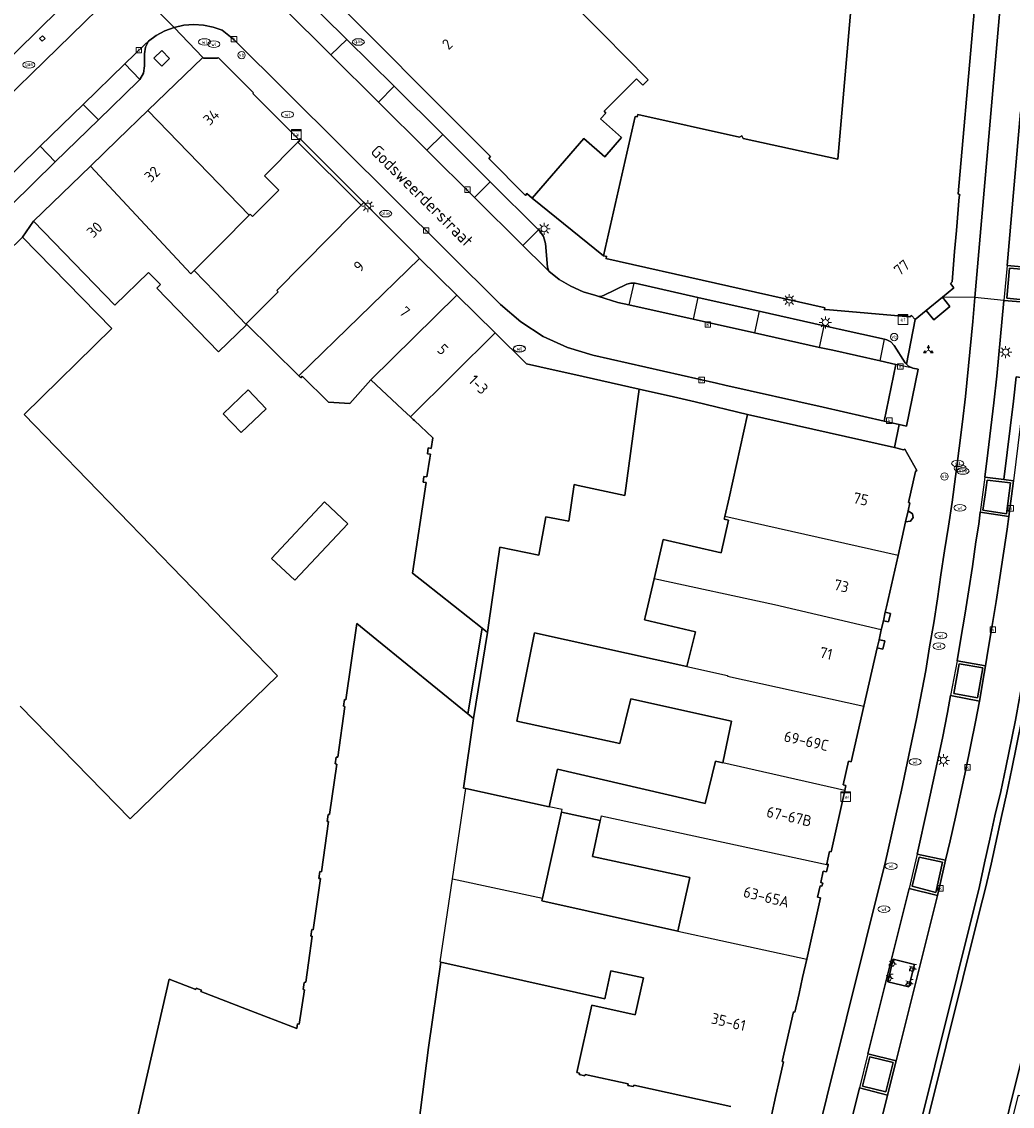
# Model space of a CAD drawing. Header units: metres. Extents: x 197147 to 199131, y 355511 to 356703.
# Tile 97 of 225: x 197311 to 197392, y 356299 to 356388. Entities that reach past the tile are written whole.
import ezdxf
from ezdxf.enums import TextEntityAlignment as Align

# ---------------------------------------------------------------- set-up
doc = ezdxf.new("R2010")
doc.units = ezdxf.units.M
for name, color, linetype in [('B-WE-IE-MEUBILAIR_WEGMEUBILAIR-GV', 252, 'Continuous'), ('B-WE-IE-MEUBILAIR_WEGMEUBILAIR-S', 252, 'Continuous'), ('B-WE-IE-TERREINAFSCHEIDING_KUNSTMATIG_MUUR-G', 252, 'IE-TERREINAFSCHEIDING-KUNSTMATIG-DICHT'), ('B-WE-IE-TERREINAFSCHEIDING_KUNSTMATIG_MUUR-GV', 252, 'IE-TERREINAFSCHEIDING-KUNSTMATIG-DICHT'), ('B-WE-KL-DATA_CAI-S', 252, 'Continuous'), ('B-WE-KL-ET_LS_SR_KAST-S', 252, 'Continuous'), ('B-WE-OG-BEBOUWING-GV', 252, 'Continuous'), ('B-WE-OG-BEBOUWING_HUISNUMMER-T18', 252, 'Continuous'), ('B-WE-OG-BEBOUWING_STRAATNAAM-T35', 252, 'Continuous'), ('B-WE-OG-TERREIN_ERF-GV', 252, 'Continuous'), ('B-WE-RI-HWA_KOLK-S', 253, 'Continuous'), ('B-WE-RI-VWA_AFSCHEIDER-S', 253, 'Continuous'), ('B-WE-VH-ONVERHARD-GV', 253, 'Continuous'), ('B-WE-VH-VERHARDING_ASFALT-GV', 253, 'Continuous'), ('B-WE-VH-VERHARDING_BETON-GV', 253, 'Continuous'), ('B-WE-VH-VERHARDING_BETONSTRAATSTEEN-GV', 253, 'Continuous'), ('B-WE-VH-VERHARDING_OPEN-GV', 253, 'Continuous'), ('B-WE-VH-VERHARDING_STRAATBAKSTEEN-GV', 253, 'Continuous'), ('B-WE-VH-VERHARDING_TEGEL-GV', 253, 'Continuous')]:
    doc.layers.add(name, color=color, linetype=linetype)
doc.styles.add('NLCS-ISO-M-T18', font='NLCS-ISO.ttf', dxfattribs={"height": 1.8})
doc.styles.add('NLCS-ISO-M200-T25', font='NLCS-ISO.ttf')
doc.linetypes.add('IE-TERREINAFSCHEIDING-KUNSTMATIG-DICHT', pattern='A,8,-1,[82,NLCS.SHX,S=0.75,R=90,X=0,Y=0],-1', length=10)

# ---------------------------------------------------------------- blocks, each defined once
blk = doc.blocks.new('BGT-WEGWIJZER-SO')
at = {"linetype": 'ByBlock', "lineweight": 18}
h = blk.add_hatch(color=0, dxfattribs=at)
h.dxf.hatch_style = 1
h.paths.add_polyline_path([(0.5, 1), (0, 2), (-0.5, 1)])
h = blk.add_hatch(color=0, dxfattribs=at)
h.dxf.hatch_style = 1
h.paths.add_polyline_path([(-1.38, -0.22), (-2, -1.15), (-0.88, -1.09)])
h = blk.add_hatch(color=0, dxfattribs=at)
h.dxf.hatch_style = 1
h.paths.add_polyline_path([(1.38, -0.22), (2, -1.15), (0.88, -1.09)])
at = {"color": 0, "linetype": 'ByBlock', "lineweight": 18}
for points in [[(-1.13, -0.65), (0, 0)], [(0, 1), (0, 0)], [(1.13, -0.65), (0, 0)]]:
    blk.add_lwpolyline(points, dxfattribs=at)
for points in [[(0.5, 1), (0, 2), (-0.5, 1)], [(-1.38, -0.22), (-2, -1.15), (-0.88, -1.09)], [(1.38, -0.22), (2, -1.15), (0.88, -1.09)]]:
    blk.add_lwpolyline(points, close=True, dxfattribs=at)
blk = doc.blocks.new('BGT-CAIKAST-SO')
at = {"color": 0, "linetype": 'ByBlock', "lineweight": 18}
for points in [[(-2, 2), (2, 2), (2, 1.68), (-2, 1.68)], [(-2, 1.52), (2, 1.52), (2, -2), (-2, -2)]]:
    blk.add_lwpolyline(points, close=True, dxfattribs=at)
at = {"color": 0, "linetype": 'ByBlock', "lineweight": 18, "style": 'NLCS-ISO-M-T18'}
blk.add_text('cai', height=1.5, dxfattribs=at).set_placement((0, 0), align=Align.MIDDLE_CENTER)
blk = doc.blocks.new('BGT-ELEKTRAKAST-SO')
at = {"color": 0, "linetype": 'ByBlock', "lineweight": 18}
for points in [[(-2, 2), (2, 2), (2, 1.68), (-2, 1.68)], [(-2, 1.52), (2, 1.52), (2, -2), (-2, -2)]]:
    blk.add_lwpolyline(points, close=True, dxfattribs=at)
at = {"color": 0, "linetype": 'ByBlock', "lineweight": 18, "style": 'NLCS-ISO-M-T18'}
blk.add_text('et', height=1.5, dxfattribs=at).set_placement((0, 0), align=Align.MIDDLE_CENTER)
blk = doc.blocks.new('BGT-LICHTMAST-SO')
at = {"color": 0, "linetype": 'ByBlock', "lineweight": 18}
for points in [[(-1.25, 0), (-2, 0)], [(-1.41, 1.41), (-0.88, 0.88)], [(0, 2), (0, 1.25)], [(0.88, 0.88), (1.41, 1.41)], [(2, 0), (1.25, 0)], [(-1.41, -1.41), (-0.88, -0.88)], [(0, -1.25), (0, -2)], [(0.88, -0.88), (1.41, -1.41)]]:
    blk.add_lwpolyline(points, dxfattribs=at)
blk.add_circle((0, 0), 1, dxfattribs=at)
blk = doc.blocks.new('BGT-VERKEERSBORDPAAL-SO')
at = {"color": 0, "linetype": 'ByBlock', "lineweight": 18}
blk.add_circle((0, 0), 1.5, dxfattribs=at)
at = {"color": 0, "linetype": 'ByBlock', "lineweight": 18, "style": 'NLCS-ISO-M-T18'}
blk.add_text('vb', height=1.5, dxfattribs=at).set_placement((0, 0.13), align=Align.MIDDLE_CENTER)
blk = doc.blocks.new('BGT-WATERLEIDINGPUT-SO')
at = {"color": 0, "linetype": 'ByBlock', "lineweight": 18}
blk.add_ellipse((0, 0), major_axis=(2.5, 0), ratio=0.54, dxfattribs=at)
at = {"color": 0, "linetype": 'ByBlock', "lineweight": 18, "style": 'NLCS-ISO-M-T18'}
blk.add_text('wl', height=1.5, dxfattribs=at).set_placement((0, 0), align=Align.MIDDLE_CENTER)
blk = doc.blocks.new('BGT-KOLK-SO')
at = {"color": 0, "linetype": 'ByBlock', "lineweight": 18}
blk.add_lwpolyline([(-0.045, -0.045), (0.045, -0.045), (0.045, 0.045), (-0.045, 0.045)], close=True, dxfattribs=at)
at = {"color": 0, "linetype": 'ByBlock', "lineweight": 18, "style": 'NLCS-ISO-M-T18'}
blk.add_text('k', height=0.06, dxfattribs=at).set_placement((0, 0), align=Align.MIDDLE_CENTER)
blk = doc.blocks.new('BGT-BENZINEPUT_OLIEPUT-SO')
at = {"color": 0, "linetype": 'ByBlock', "lineweight": 18}
blk.add_ellipse((0, 0), major_axis=(2.5, 0), ratio=0.54, dxfattribs=at)
at = {"color": 0, "linetype": 'ByBlock', "lineweight": 18, "style": 'NLCS-ISO-M-T18'}
blk.add_text('olie', height=1.5, dxfattribs=at).set_placement((0, 0.16), align=Align.MIDDLE_CENTER)
blk = doc.blocks.new('BGT-GASPUT-SO')
at = {"color": 0, "linetype": 'ByBlock', "lineweight": 18}
blk.add_ellipse((0, 0), major_axis=(2.5, 0), ratio=0.54, dxfattribs=at)
at = {"color": 0, "linetype": 'ByBlock', "lineweight": 18, "style": 'NLCS-ISO-M-T18'}
blk.add_text('gas', height=1.5, dxfattribs=at).set_placement((0.12, 0.3), align=Align.MIDDLE_CENTER)
blk = doc.blocks.new('BGT-FIETSENREK-SO')
at = {"color": 0, "linetype": 'ByBlock', "lineweight": 18}
for points in [[(-1.5, -1.35), (-1.5, -0.54), (-0.73, -0.28), (-0.73, 0.53), (-1.5, 0.79)], [(-0.3, -0.45), (0.6, 1.35), (1.5, 1.35)], [(1.05, -0.45), (0.21, 0.58)], [(1.05, -0.45), (1.5, -0.45)]]:
    blk.add_lwpolyline(points, dxfattribs=at)
blk.add_circle((-0.3, -0.45), 0.9, dxfattribs=at)

msp = doc.modelspace()

# ---------------------------------------------------------------- linework, layer by layer
at = {"layer": 'B-WE-IE-MEUBILAIR_WEGMEUBILAIR-GV', "flags": 128}
for points in [[(197322.89, 356385.069), (197322.26, 356385.718), (197321.607, 356385.102), (197322.255, 356384.45), (197322.89, 356385.069)], [(197393.782, 356365.165), (197394.014, 356367.649), (197392.037, 356367.816), (197391.811, 356365.349), (197393.782, 356365.165)], [(197389.846, 356347.903), (197391.806, 356347.599), (197392.117, 356350.132), (197390.209, 356350.371), (197390.038, 356349.153), (197389.846, 356347.903)], [(197387.452, 356332.807), (197389.401, 356332.435), (197389.848, 356334.923), (197387.886, 356335.249), (197387.452, 356332.807)], [(197384.038, 356316.933), (197385.964, 356316.426), (197386.532, 356318.927), (197384.602, 356319.332), (197384.038, 356316.933)], [(197381.86, 356299.998), (197382.468, 356302.42), (197380.535, 356302.894), (197379.926, 356300.469), (197381.86, 356299.998)]]:
    msp.add_lwpolyline(points, dxfattribs=at)
at = {"layer": 'B-WE-IE-TERREINAFSCHEIDING_KUNSTMATIG_MUUR-G', "ltscale": 0.2, "flags": 128}
for points in [[(197333.461, 356378.18), (197338.655, 356372.991)], [(197338.887, 356373.225), (197333.624, 356378.484), (197333.545, 356378.401)], [(197364.379, 356357.217), (197361.545, 356357.858)], [(197366.176, 356356.803), (197364.379, 356357.217)], [(197370.481, 356355.779), (197366.176, 356356.803)]]:
    msp.add_lwpolyline(points, dxfattribs=at)
at = {"layer": 'B-WE-IE-TERREINAFSCHEIDING_KUNSTMATIG_MUUR-GV', "ltscale": 0.2, "flags": 128}
for points in [[(197312.191, 356386.724), (197312.415, 356386.495), (197312.644, 356386.719), (197312.42, 356386.948), (197312.191, 356386.724)], [(197338.655, 356372.991), (197338.887, 356373.225), (197333.624, 356378.484), (197333.545, 356378.401), (197333.613, 356378.333), (197333.461, 356378.18), (197338.655, 356372.991)], [(197347.902, 356330.743), (197349.064, 356337.824), (197348.616, 356338.177), (197347.441, 356331.119), (197347.902, 356330.743)]]:
    msp.add_lwpolyline(points, dxfattribs=at)
at = {"layer": 'B-WE-OG-BEBOUWING-GV', "flags": 128}
for points in [[(197311.789, 356387.136), (197314.056, 356389.343), (197317.887, 356393.085), (197311.431, 356399.708), (197311.227, 356399.522), (197309.599, 356401.175), (197309.736, 356401.306), (197304.773, 356406.312), (197291.03, 356392.929), (197291.087, 356392.869), (197304.046, 356379.62), (197305.925, 356381.44), (197308.2, 356383.644), (197311.789, 356387.136)], [(197385.172, 356364.33), (197386.527, 356365.435), (197387.469, 356366.204), (197387.174, 356366.552), (197387.313, 356366.688), (197387.525, 356369.185), (197387.673, 356370.926), (197387.907, 356373.689), (197387.938, 356373.837), (197387.827, 356373.94), (197390.18, 356400.735)], [(197379.64, 356396.695), (197377.896, 356376.773), (197370.127, 356378.499), (197370.016, 356378.694), (197369.815, 356378.596), (197361.432, 356380.451), (197361.382, 356380.261), (197361.237, 356380.299), (197358.625, 356368.837), (197358.878, 356368.773), (197358.797, 356368.61), (197376.87, 356364.535), (197376.773, 356364.476), (197376.824, 356364.374), (197376.929, 356364.417), (197383.83, 356363.799), (197383.968, 356363.918), (197384.263, 356363.588), (197385.172, 356364.33)], [(197334.717, 356391.669), (197349.323, 356376.997), (197349.163, 356376.827), (197352.204, 356373.785), (197352.295, 356373.957), (197352.74, 356373.583), (197356.993, 356378.475), (197358.726, 356376.968), (197360.11, 356378.564), (197358.374, 356380.099), (197358.798, 356380.579), (197358.66, 356380.737), (197361.324, 356383.397), (197361.856, 356382.864), (197362.303, 356383.326), (197358.627, 356387.035), (197353.925, 356391.778)], [(197329.456, 356372.168), (197329.535, 356372.248), (197329.72, 356372.065), (197331.885, 356374.241), (197330.708, 356375.412), (197333.461, 356378.18), (197333.613, 356378.333), (197333.545, 356378.401), (197329.737, 356382.188), (197329.816, 356382.248), (197326.899, 356385.15), (197326.852, 356385.09), (197325.697, 356385.096), (197325.64, 356385.155), (197321.117, 356380.786)], [(197316.372, 356376.202), (197324.655, 356367.343), (197324.93, 356367.618), (197327.086, 356369.786), (197329.456, 356372.168), (197321.117, 356380.786), (197318.61, 356378.364), (197316.372, 356376.202)], [(197316.372, 356376.202), (197311.705, 356371.693), (197318.389, 356364.774), (197321.172, 356367.463), (197322.145, 356366.456), (197321.843, 356366.164), (197326.908, 356360.921), (197329.217, 356363.152), (197326.611, 356365.867), (197324.93, 356367.618)], [(197335.367, 356369.668), (197334.602, 356368.896), (197333.799, 356368.084), (197331.715, 356365.978), (197331.835, 356365.862), (197329.193, 356363.243), (197331.373, 356361.084), (197333.541, 356358.938), (197343.482, 356368.616), (197343.248, 356368.846), (197338.887, 356373.225), (197338.655, 356372.991), (197335.367, 356369.668)], [(197310.606, 356331.759), (197319.66, 356322.472), (197331.788, 356334.267), (197310.926, 356355.765), (197318.141, 356362.833), (197310.795, 356370.377), (197305.621, 356365.339)], [(197346.553, 356365.59), (197343.482, 356368.616)], [(197349.691, 356362.499), (197346.553, 356365.59), (197339.459, 356358.612), (197342.067, 356356.184), (197342.727, 356355.569)], [(197348.616, 356338.177), (197349.064, 356337.824), (197349.179, 356338.615), (197350.086, 356344.837), (197353.28, 356344.2), (197353.867, 356347.338), (197355.774, 356346.986), (197356.211, 356349.993), (197356.533, 356349.919), (197360.37, 356349.09), (197361.545, 356357.858), (197356.956, 356358.897), (197353.386, 356359.695), (197352.288, 356359.94), (197349.691, 356362.499), (197342.727, 356355.569), (197342.946, 356355.365), (197343.055, 356355.264), (197344.57, 356353.853), (197344.437, 356352.973), (197344.19, 356353.011), (197344.117, 356352.526), (197344.364, 356352.489), (197344.317, 356352.179), (197344.084, 356350.64), (197343.837, 356350.677), (197343.765, 356350.203), (197344.012, 356350.165), (197342.884, 356342.701), (197343.901, 356341.898), (197348.616, 356338.177)], [(197333.541, 356358.938), (197333.69, 356358.79), (197333.811, 356358.912), (197335.985, 356356.782), (197337.723, 356356.685), (197339.459, 356358.612)], [(197327.308, 356355.827), (197328.792, 356354.272), (197330.848, 356356.233), (197329.363, 356357.789), (197327.308, 356355.827)], [(197382.863, 356344.166), (197383.484, 356346.939), (197383.687, 356347.846), (197383.834, 356348.503), (197383.729, 356348.527), (197384.291, 356351.075), (197384.402, 356351.146), (197383.41, 356352.923), (197383.306, 356352.872), (197382.562, 356353.041), (197370.481, 356355.779), (197368.952, 356348.917), (197368.606, 356347.364)], [(197331.289, 356343.909), (197333.202, 356342.12), (197337.559, 356346.778), (197335.646, 356348.567), (197331.289, 356343.909)], [(197381.483, 356338.029), (197381.655, 356338.788), (197381.815, 356339.49), (197381.919, 356339.948), (197382.863, 356344.166), (197368.606, 356347.364), (197368.557, 356347.143), (197368.898, 356347.064), (197368.311, 356344.376), (197363.539, 356345.49), (197363.42, 356344.979), (197362.782, 356342.246)], [(197368.83, 356334.281), (197368.815, 356334.215), (197380.062, 356331.771), (197381.149, 356336.557), (197381.3, 356337.223), (197381.483, 356338.029), (197372.691, 356340.088), (197362.782, 356342.246), (197362.045, 356339.087), (197361.991, 356338.856), (197366.204, 356337.872), (197365.486, 356335.019), (197368.83, 356334.281)], [(197342.413, 356289.689), (197344.214, 356303.665), (197345.231, 356310.681), (197345.171, 356310.704), (197346.182, 356317.557), (197347.276, 356324.974), (197347.1, 356325.012), (197347.902, 356330.743), (197347.441, 356331.119), (197339.963, 356337.218), (197338.301, 356338.574), (197337.406, 356332.277), (197337.287, 356332.294), (197337.209, 356331.75), (197337.328, 356331.733), (197336.734, 356327.555), (197336.615, 356327.572), (197336.535, 356327.007), (197336.654, 356326.99), (197336.063, 356322.832), (197335.944, 356322.849), (197335.862, 356322.275), (197335.981, 356322.258), (197335.393, 356318.12), (197335.274, 356318.136), (197335.195, 356317.582), (197335.314, 356317.565), (197334.716, 356313.357), (197334.597, 356313.374), (197334.52, 356312.83), (197334.638, 356312.813), (197334.329, 356310.635), (197334.099, 356309.031), (197333.974, 356309.018), (197333.888, 356308.442), (197334, 356308.417), (197333.557, 356305.589), (197333.419, 356305.601), (197333.372, 356305.213), (197329.218, 356306.818), (197325.468, 356308.268), (197325.511, 356308.38), (197325.092, 356308.542), (197325.048, 356308.43), (197322.848, 356309.28), (197317.891, 356287.598)], [(197365.486, 356335.019), (197352.949, 356337.784), (197351.49, 356330.513), (197359.968, 356328.693), (197360.874, 356332.358), (197369.154, 356330.514), (197368.449, 356327.099)], [(197378.484, 356324.811), (197378.579, 356325.229), (197378.335, 356325.284), (197378.775, 356327.235), (197379.019, 356327.18), (197380.062, 356331.771)], [(197358.429, 356322.73), (197377.103, 356318.694), (197377.116, 356318.752), (197376.989, 356318.781), (197377.221, 356319.805), (197377.347, 356319.776), (197378.484, 356324.811), (197368.449, 356327.099), (197367.84, 356327.238), (197366.983, 356323.753), (197365.469, 356324.105), (197354.831, 356326.58), (197354.15, 356323.485)], [(197346.182, 356317.557), (197353.597, 356315.943), (197354.506, 356320.043), (197355.171, 356323.046), (197355.217, 356323.254), (197354.15, 356323.485), (197347.276, 356324.974)], [(197355.171, 356323.046), (197358.348, 356322.358)], [(197358.429, 356322.73), (197358.348, 356322.358), (197357.706, 356319.397), (197365.73, 356317.658), (197364.735, 356313.249), (197375.35, 356310.93), (197376.488, 356315.972), (197376.235, 356316.029), (197376.446, 356316.966), (197376.602, 356316.93), (197376.662, 356317.194), (197376.496, 356317.231), (197376.71, 356318.177), (197376.973, 356318.118), (197377.103, 356318.694)], [(197364.735, 356313.249), (197353.55, 356315.732), (197353.597, 356315.943)], [(197345.231, 356310.681), (197358.716, 356307.671), (197359.232, 356309.984), (197361.896, 356309.389), (197361.219, 356306.354), (197357.647, 356307.151), (197356.408, 356301.602), (197356.651, 356301.545), (197356.627, 356301.426), (197357.086, 356301.325), (197357.112, 356301.442), (197360.656, 356300.658), (197360.63, 356300.541), (197361.089, 356300.44), (197361.115, 356300.557), (197369.102, 356298.791)], [(197372.442, 356298.052), (197372.817, 356299.713), (197373.115, 356301.031), (197373.445, 356302.491), (197373.328, 356302.518), (197374.246, 356306.585), (197374.363, 356306.559), (197374.712, 356308.106), (197375.01, 356309.423), (197375.35, 356310.93)]]:
    msp.add_lwpolyline(points, dxfattribs=at)
at = {"layer": 'B-WE-OG-TERREIN_ERF-GV', "flags": 128}
for points in [[(197353.925, 356391.778), (197358.627, 356387.035), (197362.303, 356383.326), (197361.856, 356382.864), (197361.324, 356383.397), (197358.66, 356380.737), (197358.798, 356380.579), (197358.374, 356380.099), (197360.11, 356378.564), (197358.726, 356376.968), (197356.993, 356378.475), (197352.74, 356373.583), (197358.625, 356368.837), (197361.237, 356380.299), (197361.382, 356380.261), (197361.432, 356380.451), (197369.815, 356378.596), (197370.016, 356378.694), (197370.127, 356378.499), (197377.896, 356376.773), (197379.64, 356396.695)], [(197343.055, 356355.264), (197342.946, 356355.365), (197342.727, 356355.569), (197342.067, 356356.184), (197339.459, 356358.612), (197337.723, 356356.685), (197335.985, 356356.782), (197333.811, 356358.912), (197333.69, 356358.79), (197333.541, 356358.938), (197331.373, 356361.084), (197329.193, 356363.243), (197331.835, 356365.862), (197331.715, 356365.978), (197333.799, 356368.084), (197334.602, 356368.896), (197335.367, 356369.668), (197338.655, 356372.991), (197333.461, 356378.18), (197330.708, 356375.412), (197331.885, 356374.241), (197329.72, 356372.065), (197329.535, 356372.248), (197329.456, 356372.168), (197327.086, 356369.786), (197324.93, 356367.618), (197326.611, 356365.867), (197329.217, 356363.152), (197326.908, 356360.921), (197321.843, 356366.164), (197322.145, 356366.456), (197321.172, 356367.463), (197318.389, 356364.774), (197311.705, 356371.693), (197310.795, 356370.377), (197318.141, 356362.833), (197310.926, 356355.765), (197331.788, 356334.267), (197319.66, 356322.472), (197310.606, 356331.759)], [(197327.308, 356355.827), (197329.363, 356357.789), (197330.848, 356356.233), (197328.792, 356354.272), (197327.308, 356355.827)], [(197370.481, 356355.779), (197366.176, 356356.803), (197364.379, 356357.217), (197361.545, 356357.858), (197360.37, 356349.09), (197356.533, 356349.919), (197356.211, 356349.993), (197355.774, 356346.986), (197353.867, 356347.338), (197353.28, 356344.2), (197350.086, 356344.837), (197349.179, 356338.615), (197349.064, 356337.824), (197347.902, 356330.743), (197347.1, 356325.012), (197347.276, 356324.974), (197354.15, 356323.485), (197354.831, 356326.58), (197365.469, 356324.105), (197366.983, 356323.753), (197367.84, 356327.238), (197368.449, 356327.099), (197369.154, 356330.514), (197360.874, 356332.358), (197359.968, 356328.693), (197351.49, 356330.513), (197352.949, 356337.784), (197365.486, 356335.019), (197366.204, 356337.872), (197361.991, 356338.856), (197362.045, 356339.087), (197362.782, 356342.246), (197363.42, 356344.979), (197363.539, 356345.49), (197368.311, 356344.376), (197368.898, 356347.064), (197368.557, 356347.143), (197368.606, 356347.364), (197368.952, 356348.917), (197370.481, 356355.779)], [(197317.891, 356287.598), (197322.848, 356309.28), (197325.048, 356308.43), (197325.092, 356308.542), (197325.511, 356308.38), (197325.468, 356308.268), (197329.218, 356306.818), (197333.372, 356305.213), (197333.419, 356305.601), (197333.557, 356305.589), (197334, 356308.417), (197333.888, 356308.442), (197333.974, 356309.018), (197334.099, 356309.031), (197334.329, 356310.635), (197334.638, 356312.813), (197334.52, 356312.83), (197334.597, 356313.374), (197334.716, 356313.357), (197335.314, 356317.565), (197335.195, 356317.582), (197335.274, 356318.136), (197335.393, 356318.12), (197335.981, 356322.258), (197335.862, 356322.275), (197335.944, 356322.849), (197336.063, 356322.832), (197336.654, 356326.99), (197336.535, 356327.007), (197336.615, 356327.572), (197336.734, 356327.555), (197337.328, 356331.733), (197337.209, 356331.75), (197337.287, 356332.294), (197337.406, 356332.277), (197338.301, 356338.574), (197339.963, 356337.218), (197347.441, 356331.119), (197348.616, 356338.177), (197343.901, 356341.898), (197342.884, 356342.701), (197344.012, 356350.165), (197343.765, 356350.203), (197343.837, 356350.677), (197344.084, 356350.64), (197344.317, 356352.179), (197344.364, 356352.489), (197344.117, 356352.526), (197344.19, 356353.011), (197344.437, 356352.973), (197344.57, 356353.853), (197343.055, 356355.264)], [(197331.289, 356343.909), (197335.646, 356348.567), (197337.559, 356346.778), (197333.202, 356342.12), (197331.289, 356343.909)], [(197358.348, 356322.358), (197355.171, 356323.046), (197354.506, 356320.043), (197353.597, 356315.943), (197353.55, 356315.732), (197364.735, 356313.249), (197365.73, 356317.658), (197357.706, 356319.397), (197358.348, 356322.358)], [(197369.102, 356298.791), (197361.115, 356300.557), (197361.089, 356300.44), (197360.63, 356300.541), (197360.656, 356300.658), (197357.112, 356301.442), (197357.086, 356301.325), (197356.627, 356301.426), (197356.651, 356301.545), (197356.408, 356301.602), (197357.647, 356307.151), (197361.219, 356306.354), (197361.896, 356309.389), (197359.232, 356309.984), (197358.716, 356307.671), (197345.231, 356310.681), (197344.214, 356303.665), (197342.413, 356289.689)]]:
    msp.add_lwpolyline(points, dxfattribs=at)
at = {"layer": 'B-WE-VH-ONVERHARD-GV', "flags": 128}
for points in [[(197322.89, 356385.069), (197322.26, 356385.718), (197321.607, 356385.102), (197322.255, 356384.45), (197322.89, 356385.069)], [(197393.782, 356365.165), (197394.014, 356367.649), (197392.037, 356367.816), (197391.811, 356365.349), (197393.782, 356365.165)], [(197389.846, 356347.903), (197391.806, 356347.599), (197392.117, 356350.132), (197390.209, 356350.371), (197390.038, 356349.153), (197389.846, 356347.903)], [(197387.452, 356332.807), (197389.401, 356332.435), (197389.848, 356334.923), (197387.886, 356335.249), (197387.452, 356332.807)], [(197384.038, 356316.933), (197385.964, 356316.426), (197386.532, 356318.927), (197384.602, 356319.332), (197384.038, 356316.933)], [(197381.86, 356299.998), (197382.468, 356302.42), (197380.535, 356302.894), (197379.926, 356300.469), (197381.86, 356299.998)]]:
    msp.add_lwpolyline(points, dxfattribs=at)
at = {"layer": 'B-WE-VH-VERHARDING_ASFALT-GV', "flags": 128}
for points in [[(197319.389, 356391.549), (197319.152, 356391.273), (197231.753, 356306.063)], [(197321.162, 356389.735), (197323.259, 356387.631), (197324.067, 356387.81), (197324.887, 356387.874), (197325.699, 356387.823), (197326.482, 356387.665), (197327.216, 356387.411), (197328.197, 356386.642), (197350.145, 356364.827), (197351.799, 356363.397), (197353.654, 356362.2), (197355.659, 356361.275), (197357.752, 356360.644), (197367.909, 356358.34), (197368.597, 356358.179), (197376.711, 356356.364), (197381.716, 356355.227), (197382.682, 356359.891), (197381.386, 356360.183)], [(197381.386, 356360.183), (197377.509, 356361.055), (197376.408, 356361.28), (197371.044, 356362.477), (197365.986, 356363.605), (197360.708, 356364.783), (197359.789, 356364.988), (197358.224, 356365.484), (197357.975, 356365.563), (197356.929, 356365.876), (197355.922, 356366.321), (197354.979, 356366.888), (197354.121, 356367.564), (197353.78, 356367.885), (197351.983, 356369.67), (197347.998, 356373.631), (197344.071, 356377.534), (197340.092, 356381.489), (197336.176, 356385.38), (197332.281, 356389.251)], [(197308.619, 356374.309), (197312.247, 356377.843), (197315.794, 356381.299), (197319.208, 356384.625), (197320.833, 356386.208), (197321.17, 356386.512), (197321.798, 356386.969), (197322.501, 356387.348), (197323.259, 356387.631)], [(197397.042, 356358.278), (197396.55, 356358.341), (197396.314, 356356.169), (197395.748, 356351.384), (197395.444, 356349.048), (197395.111, 356346.582), (197394.803, 356344.465), (197395.308, 356344.39), (197394.995, 356342.407), (197394.702, 356340.418), (197394.377, 356338.434), (197394.068, 356336.455), (197393.733, 356334.473), (197393.024, 356330.516), (197392.224, 356326.594), (197391.813, 356324.632), (197391.392, 356322.672), (197390.527, 356318.76), (197390.055, 356316.778), (197389.583, 356314.851), (197377.223, 356265.227)], [(197390.018, 356290.509), (197394.053, 356306.709), (197395.256, 356311.538), (197395.718, 356313.534), (197395.733, 356313.592), (197396.214, 356315.465), (197396.436, 356316.423), (197397.117, 356319.36), (197397.546, 356321.333), (197397.694, 356322.072), (197397.942, 356323.304), (197398.756, 356327.196), (197399.156, 356329.168), (197399.503, 356331.086), (197399.865, 356333), (197400.201, 356335.094), (197401.014, 356339.994), (197401.308, 356342.014), (197401.999, 356346.972), (197402.71, 356352.289), (197403.072, 356355.281), (197403.264, 356357.118)]]:
    msp.add_lwpolyline(points, dxfattribs=at)
at = {"layer": 'B-WE-VH-VERHARDING_BETON-GV', "flags": 128}
for points in [[(197357.516, 356188.553), (197357.654, 356189.109), (197357.671, 356189.105), (197366.927, 356226.053), (197370.285, 356239.55), (197373.204, 356251.22), (197376.733, 356265.354), (197389.583, 356316.911), (197389.985, 356318.855), (197390.413, 356320.816), (197390.846, 356322.722), (197391.319, 356324.721), (197391.735, 356326.7), (197392.526, 356330.613), (197392.903, 356332.586), (197393.246, 356334.548), (197393.897, 356338.508), (197394.803, 356344.465), (197395.111, 356346.582), (197395.444, 356349.048), (197395.748, 356351.384), (197396.314, 356356.169), (197396.55, 356358.341), (197393.387, 356358.767)], [(197393.131, 356356.776), (197393.387, 356358.767), (197392.584, 356358.857), (197392.358, 356356.866), (197391.564, 356350.41), (197392.361, 356350.314)], [(197393.131, 356356.776), (197392.906, 356354.791), (197392.361, 356350.314), (197391.976, 356347.365), (197391.843, 356346.331), (197391.256, 356342.349), (197390.948, 356340.38), (197390.623, 356338.393), (197390.279, 356336.462), (197390.066, 356335.084), (197389.965, 356334.434), (197389.565, 356332.178), (197389.238, 356330.47), (197388.439, 356326.554), (197387.6, 356322.628), (197387.151, 356320.66), (197386.769, 356319.072), (197386.249, 356316.756), (197386.103, 356316.171), (197382.715, 356302.572), (197382.01, 356299.74), (197378.321, 356284.933)], [(197383.687, 356347.846), (197383.484, 356346.939), (197383.901, 356346.994), (197384.12, 356347.295), (197384.043, 356347.603), (197383.687, 356347.846)], [(197381.815, 356339.49), (197381.655, 356338.788), (197382.085, 356338.698), (197382.237, 356339.387), (197381.815, 356339.49)], [(197381.149, 356336.557), (197381.605, 356336.456), (197381.766, 356337.135), (197381.3, 356337.223), (197381.149, 356336.557)]]:
    msp.add_lwpolyline(points, dxfattribs=at)
at = {"layer": 'B-WE-VH-VERHARDING_BETONSTRAATSTEEN-GV', "flags": 128}
for points in [[(197392.834, 356407.369), (197389.193, 356365.398)], [(197332.281, 356389.251), (197336.176, 356385.38), (197337.497, 356386.649), (197333.576, 356390.543)], [(197320.442, 356383.351), (197320.736, 356383.87), (197320.833, 356384.458), (197320.822, 356385.451), (197320.908, 356386.01), (197321.17, 356386.512), (197320.833, 356386.208), (197319.208, 356384.625)], [(197341.376, 356382.797), (197337.497, 356386.649)], [(197336.176, 356385.38), (197340.092, 356381.489)], [(197319.208, 356384.625), (197315.794, 356381.299), (197317.038, 356380.018), (197320.318, 356383.216), (197320.442, 356383.351), (197319.208, 356384.625)], [(197345.396, 356378.805), (197341.376, 356382.797), (197340.092, 356381.489), (197344.071, 356377.534)], [(197315.794, 356381.299), (197312.247, 356377.843)], [(197313.488, 356376.557), (197317.038, 356380.018)], [(197391.84, 356368.045), (197392.942, 356380.692)], [(197349.299, 356374.928), (197345.396, 356378.805), (197344.071, 356377.534), (197347.998, 356373.631), (197349.299, 356374.928)], [(197308.619, 356374.309), (197309.849, 356373.01), (197313.488, 356376.557), (197312.247, 356377.843), (197308.619, 356374.309)], [(197347.998, 356373.631), (197351.983, 356369.67), (197353.276, 356370.978), (197349.299, 356374.928)], [(197351.983, 356369.67), (197353.78, 356367.885), (197354.121, 356367.564), (197354.052, 356367.718), (197354.018, 356367.884), (197353.838, 356369.844), (197353.678, 356370.431), (197353.327, 356370.928), (197353.276, 356370.978)], [(197393.978, 356364.953), (197394.227, 356367.811), (197391.84, 356368.045), (197391.581, 356365.16), (197393.978, 356364.953)], [(197393.782, 356365.165), (197391.811, 356365.349), (197392.037, 356367.816), (197394.014, 356367.649), (197393.782, 356365.165)], [(197361.101, 356366.575), (197360.87, 356366.588), (197360.535, 356366.491), (197358.606, 356365.559), (197358.391, 356365.49), (197358.224, 356365.484), (197359.789, 356364.988), (197360.708, 356364.783)], [(197366.395, 356365.403), (197361.218, 356366.569), (197361.101, 356366.575), (197360.708, 356364.783), (197365.986, 356363.605)], [(197371.429, 356364.269), (197366.395, 356365.403), (197365.986, 356363.605), (197371.044, 356362.477)], [(197390.015, 356350.603), (197390.269, 356352.609), (197390.764, 356356.721), (197391.006, 356358.922), (197391.581, 356365.16), (197389.193, 356365.398), (197389.027, 356363.423), (197388.43, 356357.26), (197388.182, 356355.159), (197387.893, 356353.001), (197387.602, 356350.654), (197387.312, 356348.555), (197387.023, 356346.565), (197386.692, 356344.534), (197386.399, 356342.576), (197386.115, 356340.597), (197385.8, 356338.623), (197385.465, 356336.638), (197385.165, 356334.687), (197384.386, 356330.716), (197383.986, 356328.755), (197383.146, 356324.83), (197382.707, 356322.897), (197382.284, 356320.907), (197381.838, 356318.971), (197368.963, 356267.269)], [(197371.429, 356364.269), (197371.044, 356362.477), (197376.408, 356361.28), (197376.796, 356363.06), (197371.429, 356364.269)], [(197376.408, 356361.28), (197377.509, 356361.055), (197381.386, 356360.183), (197381.741, 356361.966), (197378.008, 356362.8), (197376.796, 356363.06)], [(197384.082, 356359.588), (197383.733, 356359.736), (197383.548, 356359.92), (197383.46, 356360.007), (197382.539, 356361.449), (197382.275, 356361.755), (197381.944, 356361.921), (197381.741, 356361.966)], [(197381.386, 356360.183), (197382.682, 356359.891)], [(197382.966, 356354.944), (197383.552, 356354.812), (197384.533, 356359.508), (197384.082, 356359.588), (197382.682, 356359.891), (197381.716, 356355.227), (197382.966, 356354.944)], [(197389.623, 356347.737), (197391.976, 356347.365), (197392.361, 356350.314), (197391.564, 356350.41), (197390.015, 356350.603), (197389.623, 356347.737)], [(197389.846, 356347.903), (197390.038, 356349.153), (197390.209, 356350.371), (197392.117, 356350.132), (197391.806, 356347.599), (197389.846, 356347.903)], [(197387.719, 356335.489), (197388.022, 356337.325), (197388.361, 356339.245), (197388.68, 356341.326), (197388.985, 356343.242), (197389.263, 356345.297), (197389.503, 356346.738), (197389.623, 356347.737)], [(197394.803, 356344.465), (197393.897, 356338.508), (197393.246, 356334.548), (197392.903, 356332.586), (197392.526, 356330.613), (197391.735, 356326.7), (197391.319, 356324.721), (197390.846, 356322.722), (197390.413, 356320.816), (197389.985, 356318.855), (197389.583, 356316.911), (197376.733, 356265.354)], [(197377.223, 356265.227), (197389.583, 356314.851), (197390.055, 356316.778), (197390.527, 356318.76), (197391.392, 356322.672), (197391.813, 356324.632), (197392.224, 356326.594), (197393.024, 356330.516), (197393.733, 356334.473), (197394.068, 356336.455), (197394.377, 356338.434), (197394.702, 356340.418), (197394.995, 356342.407), (197395.308, 356344.39), (197394.803, 356344.465)], [(197387.178, 356332.637), (197389.565, 356332.178), (197389.965, 356334.434), (197390.066, 356335.084), (197387.719, 356335.489), (197387.469, 356334.068), (197387.178, 356332.637)], [(197387.452, 356332.807), (197387.886, 356335.249), (197389.848, 356334.923), (197389.401, 356332.435), (197387.452, 356332.807)], [(197384.448, 356319.576), (197385.297, 356323.404), (197386.512, 356329.133), (197386.929, 356331.227), (197387.178, 356332.637)], [(197384.448, 356319.576), (197384.121, 356318.164), (197383.774, 356316.76), (197386.103, 356316.171), (197386.249, 356316.756), (197386.769, 356319.072), (197384.448, 356319.576)], [(197384.038, 356316.933), (197384.602, 356319.332), (197386.532, 356318.927), (197385.964, 356316.426), (197384.038, 356316.933)], [(197380.378, 356303.147), (197383.774, 356316.76)], [(197383.762, 356308.644), (197384.215, 356310.498), (197382.469, 356310.929), (197382.013, 356309.071), (197383.762, 356308.644)], [(197379.685, 356300.332), (197382.01, 356299.74), (197382.715, 356302.572), (197380.378, 356303.147), (197379.685, 356300.332)], [(197381.86, 356299.998), (197379.926, 356300.469), (197380.535, 356302.894), (197382.468, 356302.42), (197381.86, 356299.998)], [(197375.983, 356285.495), (197379.685, 356300.332)]]:
    msp.add_lwpolyline(points, dxfattribs=at)
at = {"layer": 'B-WE-VH-VERHARDING_OPEN-GV', "flags": 128}
for points in [[(197383.774, 356316.76), (197380.378, 356303.147), (197382.715, 356302.572), (197386.103, 356316.171), (197383.774, 356316.76)], [(197382.013, 356309.071), (197382.469, 356310.929), (197384.215, 356310.498), (197383.762, 356308.644), (197382.013, 356309.071)]]:
    msp.add_lwpolyline(points, dxfattribs=at)
at = {"layer": 'B-WE-VH-VERHARDING_STRAATBAKSTEEN-GV', "flags": 128}
for points in [[(197389.193, 356365.398), (197392.834, 356407.369)], [(197390.18, 356400.735), (197387.827, 356373.94), (197387.938, 356373.837), (197387.907, 356373.689), (197387.673, 356370.926), (197387.525, 356369.185), (197387.313, 356366.688), (197387.174, 356366.552), (197387.469, 356366.204), (197386.527, 356365.435)], [(197395.333, 356380.5), (197392.942, 356380.692), (197391.84, 356368.045), (197394.227, 356367.811), (197395.333, 356380.5)], [(197368.963, 356267.269), (197381.838, 356318.971), (197382.284, 356320.907), (197382.707, 356322.897), (197383.146, 356324.83), (197383.986, 356328.755), (197384.386, 356330.716), (197385.165, 356334.687), (197385.465, 356336.638), (197385.8, 356338.623), (197386.115, 356340.597), (197386.399, 356342.576), (197386.692, 356344.534), (197387.023, 356346.565), (197387.312, 356348.555), (197387.602, 356350.654), (197387.893, 356353.001), (197388.182, 356355.159), (197388.43, 356357.26), (197389.027, 356363.423), (197389.193, 356365.398), (197386.527, 356365.435), (197387.123, 356364.668), (197385.81, 356363.554), (197385.172, 356364.33), (197384.263, 356363.588), (197383.548, 356359.92), (197383.733, 356359.736), (197384.082, 356359.588), (197384.533, 356359.508), (197383.552, 356354.812), (197382.966, 356354.944), (197382.562, 356353.041), (197383.306, 356352.872), (197383.41, 356352.923), (197384.402, 356351.146), (197384.291, 356351.075), (197383.729, 356348.527), (197383.834, 356348.503), (197383.687, 356347.846), (197384.043, 356347.603), (197384.12, 356347.295), (197383.901, 356346.994), (197383.484, 356346.939), (197382.863, 356344.166), (197381.919, 356339.948), (197381.815, 356339.49), (197382.237, 356339.387), (197382.085, 356338.698), (197381.655, 356338.788), (197381.483, 356338.029), (197381.3, 356337.223), (197381.766, 356337.135), (197381.605, 356336.456), (197381.149, 356336.557), (197380.062, 356331.771), (197379.019, 356327.18), (197378.775, 356327.235), (197378.335, 356325.284), (197378.579, 356325.229), (197378.484, 356324.811), (197377.347, 356319.776), (197377.221, 356319.805), (197376.989, 356318.781), (197377.116, 356318.752), (197377.103, 356318.694), (197376.973, 356318.118), (197376.71, 356318.177), (197376.496, 356317.231), (197376.662, 356317.194), (197376.602, 356316.93), (197376.446, 356316.966), (197376.235, 356316.029), (197376.488, 356315.972), (197375.35, 356310.93), (197375.01, 356309.423), (197374.712, 356308.106), (197374.363, 356306.559), (197374.246, 356306.585), (197373.328, 356302.518), (197373.445, 356302.491), (197373.115, 356301.031), (197372.817, 356299.713), (197372.442, 356298.052)], [(197391.564, 356350.41), (197392.358, 356356.866), (197392.584, 356358.857), (197393.387, 356358.767), (197393.519, 356360.186), (197393.91, 356364.176), (197393.978, 356364.953), (197391.581, 356365.16), (197391.006, 356358.922), (197390.764, 356356.721), (197390.269, 356352.609), (197390.015, 356350.603), (197391.564, 356350.41)], [(197391.976, 356347.365), (197389.623, 356347.737), (197389.503, 356346.738), (197389.263, 356345.297), (197388.985, 356343.242), (197388.68, 356341.326), (197388.361, 356339.245), (197388.022, 356337.325), (197387.719, 356335.489), (197390.066, 356335.084), (197390.279, 356336.462), (197390.623, 356338.393), (197390.948, 356340.38), (197391.256, 356342.349), (197391.843, 356346.331), (197391.976, 356347.365)], [(197389.565, 356332.178), (197387.178, 356332.637), (197386.929, 356331.227), (197386.512, 356329.133), (197385.297, 356323.404), (197384.448, 356319.576), (197386.769, 356319.072), (197387.151, 356320.66), (197387.6, 356322.628), (197388.439, 356326.554), (197389.238, 356330.47), (197389.565, 356332.178)], [(197390.435, 356283.092), (197391.24, 356282.873), (197394.581, 356296.289), (197392.065, 356296.92), (197392.77, 356299.745), (197395.278, 356299.094), (197398.71, 356312.881), (197397.89, 356313.057), (197396.182, 356306.155), (197394.053, 356306.709), (197390.018, 356290.509)], [(197375.983, 356285.495), (197378.321, 356284.933), (197382.01, 356299.74), (197379.685, 356300.332), (197375.983, 356285.495)]]:
    msp.add_lwpolyline(points, dxfattribs=at)
at = {"layer": 'B-WE-VH-VERHARDING_TEGEL-GV', "flags": 128}
for points in [[(197231.753, 356306.063), (197319.152, 356391.273), (197319.389, 356391.549), (197317.887, 356393.085), (197314.056, 356389.343), (197311.789, 356387.136), (197308.2, 356383.644)], [(197358.224, 356365.484), (197358.391, 356365.49), (197358.606, 356365.559), (197360.535, 356366.491), (197360.87, 356366.588), (197361.101, 356366.575), (197361.218, 356366.569), (197366.395, 356365.403), (197371.429, 356364.269), (197376.796, 356363.06), (197378.008, 356362.8), (197381.741, 356361.966), (197381.944, 356361.921), (197382.275, 356361.755), (197382.539, 356361.449), (197383.46, 356360.007), (197383.548, 356359.92), (197384.263, 356363.588), (197383.968, 356363.918), (197383.83, 356363.799), (197376.929, 356364.417), (197376.824, 356364.374), (197376.773, 356364.476), (197376.87, 356364.535), (197358.797, 356368.61), (197358.878, 356368.773), (197358.625, 356368.837), (197352.74, 356373.583), (197352.295, 356373.957), (197352.204, 356373.785), (197349.163, 356376.827), (197349.323, 356376.997), (197334.717, 356391.669)], [(197333.576, 356390.543), (197337.497, 356386.649), (197341.376, 356382.797), (197345.396, 356378.805), (197349.299, 356374.928), (197353.276, 356370.978), (197353.327, 356370.928), (197353.678, 356370.431), (197353.838, 356369.844), (197354.018, 356367.884), (197354.052, 356367.718), (197354.121, 356367.564), (197354.979, 356366.888), (197355.922, 356366.321), (197356.929, 356365.876), (197357.975, 356365.563), (197358.224, 356365.484)], [(197325.64, 356385.155), (197325.697, 356385.096), (197326.852, 356385.09), (197326.899, 356385.15), (197329.816, 356382.248), (197329.737, 356382.188), (197333.545, 356378.401), (197333.624, 356378.484), (197338.887, 356373.225), (197343.248, 356368.846), (197343.482, 356368.616), (197346.553, 356365.59), (197349.691, 356362.499), (197352.288, 356359.94), (197353.386, 356359.695), (197356.956, 356358.897), (197361.545, 356357.858), (197364.379, 356357.217), (197366.176, 356356.803), (197370.481, 356355.779), (197382.562, 356353.041), (197382.966, 356354.944), (197381.716, 356355.227), (197376.711, 356356.364), (197368.597, 356358.179), (197367.909, 356358.34), (197357.752, 356360.644), (197355.659, 356361.275), (197353.654, 356362.2), (197351.799, 356363.397), (197350.145, 356364.827), (197328.197, 356386.642), (197327.216, 356387.411), (197326.482, 356387.665), (197325.699, 356387.823), (197324.887, 356387.874), (197324.067, 356387.81), (197323.259, 356387.631), (197325.64, 356385.155)], [(197323.259, 356387.631), (197322.501, 356387.348), (197321.798, 356386.969), (197321.17, 356386.512), (197320.908, 356386.01), (197320.822, 356385.451), (197320.833, 356384.458), (197320.736, 356383.87), (197320.442, 356383.351), (197320.318, 356383.216), (197317.038, 356380.018), (197313.488, 356376.557), (197309.849, 356373.01)], [(197312.415, 356386.495), (197312.191, 356386.724), (197312.42, 356386.948), (197312.644, 356386.719), (197312.415, 356386.495)], [(197322.89, 356385.069), (197322.255, 356384.45), (197321.607, 356385.102), (197322.26, 356385.718), (197322.89, 356385.069)], [(197305.621, 356365.339), (197310.795, 356370.377), (197311.705, 356371.693), (197316.372, 356376.202), (197318.61, 356378.364), (197321.117, 356380.786), (197325.64, 356385.155)], [(197386.527, 356365.435), (197385.172, 356364.33), (197385.81, 356363.554), (197387.123, 356364.668), (197386.527, 356365.435)]]:
    msp.add_lwpolyline(points, dxfattribs=at)

# ---------------------------------------------------------------- block references
at = {"layer": 'B-WE-IE-MEUBILAIR_WEGMEUBILAIR-S'}
for name, p, xscale, yscale, zscale in [('BGT-WATERLEIDINGPUT-SO', (197325.764, 356386.433), 0.2, 0.2, 0.2), ('BGT-WATERLEIDINGPUT-SO', (197326.537, 356386.249), 0.2, 0.2, 0.2), ('BGT-GASPUT-SO', (197338.432, 356386.43), 0.2, 0.2, 0.2), ('BGT-VERKEERSBORDPAAL-SO', (197328.824, 356385.348), 0.2, 0.2, 0.2), ('BGT-GASPUT-SO', (197311.305, 356384.557), 0.2, 0.2, 0.2), ('BGT-WATERLEIDINGPUT-SO', (197332.602, 356380.457), 0.2, 0.2, 0.2), ('BGT-LICHTMAST-SO', (197339.211, 356372.921), 0.25, 0.25, 0.25), ('BGT-LICHTMAST-SO', (197353.728, 356371.05), 0.25, 0.25, 0.25), ('BGT-LICHTMAST-SO', (197373.913, 356365.186), 0.25, 0.25, 0.25), ('BGT-LICHTMAST-SO', (197376.881, 356363.342), 0.25, 0.25, 0.25), ('BGT-VERKEERSBORDPAAL-SO', (197382.548, 356362.145), 0.2, 0.2, 0.2), ('BGT-WATERLEIDINGPUT-SO', (197351.688, 356361.179), 0.2, 0.2, 0.2), ('BGT-WATERLEIDINGPUT-SO', (197351.695, 356361.195), 0.2, 0.2, 0.2), ('BGT-WEGWIJZER-SO', (197385.359, 356361.062), 0.2, 0.2, 0.2), ('BGT-LICHTMAST-SO', (197391.723, 356360.902), 0.25, 0.25, 0.25), ('BGT-WATERLEIDINGPUT-SO', (197387.771, 356351.744), 0.2, 0.2, 0.2), ('BGT-WATERLEIDINGPUT-SO', (197387.978, 356351.35), 0.2, 0.2, 0.2), ('BGT-VERKEERSBORDPAAL-SO', (197386.691, 356350.663), 0.2, 0.2, 0.2), ('BGT-WATERLEIDINGPUT-SO', (197387.96, 356348.077), 0.2, 0.2, 0.2), ('BGT-WATERLEIDINGPUT-SO', (197386.233, 356336.705), 0.2, 0.2, 0.2), ('BGT-WATERLEIDINGPUT-SO', (197386.381, 356337.567), 0.2, 0.2, 0.2), ('BGT-WATERLEIDINGPUT-SO', (197384.268, 356327.165), 0.2, 0.2, 0.2), ('BGT-LICHTMAST-SO', (197386.599, 356327.298), 0.25, 0.25, 0.25), ('BGT-WATERLEIDINGPUT-SO', (197382.296, 356318.596), 0.2, 0.2, 0.2), ('BGT-WATERLEIDINGPUT-SO', (197381.706, 356315.048), 0.2, 0.2, 0.2), ('BGT-FIETSENREK-SO', (197382.442, 356310.615), 0.2, 0.2, 0.2), ('BGT-FIETSENREK-SO', (197384.096, 356310.21), 0.2, 0.2, 0.2), ('BGT-FIETSENREK-SO', (197382.174, 356309.418), 0.2, 0.2, 0.2), ('BGT-FIETSENREK-SO', (197383.807, 356308.988), 0.2, 0.2, 0.2)]:
    msp.add_blockref(name, p, dxfattribs=dict(at, xscale=xscale, yscale=yscale, zscale=zscale))
at = {"layer": 'B-WE-KL-DATA_CAI-S', "xscale": 0.2, "yscale": 0.2, "zscale": 0.2}
for p in [(197333.327, 356378.816), (197378.545, 356324.308)]:
    msp.add_blockref('BGT-CAIKAST-SO', p, dxfattribs=at)
at = {"layer": 'B-WE-KL-ET_LS_SR_KAST-S', "xscale": 0.2, "yscale": 0.2, "zscale": 0.2}
msp.add_blockref('BGT-ELEKTRAKAST-SO', (197383.267, 356363.588), dxfattribs=at)
at = {"layer": 'B-WE-RI-HWA_KOLK-S', "xscale": 5, "yscale": 5, "zscale": 5}
for p in [(197328.199, 356386.658), (197320.37, 356385.751), (197347.421, 356374.279), (197344.022, 356370.909), (197367.202, 356363.177), (197383.049, 356359.712), (197366.694, 356358.611), (197382.143, 356355.257), (197392.158, 356348.044), (197390.667, 356338.056), (197388.584, 356326.721), (197386.355, 356316.766)]:
    msp.add_blockref('BGT-KOLK-SO', p, dxfattribs=at)
at = {"layer": 'B-WE-RI-VWA_AFSCHEIDER-S', "xscale": 0.2, "yscale": 0.2, "zscale": 0.2}
for p in [(197340.683, 356372.301), (197388.207, 356351.115)]:
    msp.add_blockref('BGT-BENZINEPUT_OLIEPUT-SO', p, dxfattribs=at)

# ---------------------------------------------------------------- texts
at = {"layer": 'B-WE-OG-BEBOUWING_HUISNUMMER-T18', "char_height": 0.9, "attachment_point": 5, "style": 'NLCS-ISO-M200-T25'}
for s, insert, rotation in [('2', (197345.754, 356386.251), 44.9), ('34', (197326.325, 356380.255), 44), ('32', (197321.459, 356375.554), 44), ('30', (197316.722, 356370.978), 44), ('9', (197338.482, 356367.963), 44.9), ('77', (197383.17, 356367.858), 39.2), ('7', (197342.247, 356364.218), 315.4), ('5', (197345.383, 356361.128), 315.4), ('1-3', (197348.325, 356358.23), 315.4), ('75', (197379.803, 356348.807), 347.4), ('73', (197378.202, 356341.655), 347.4), ('71', (197376.944, 356336.103), 347.2), ('69-69C', (197375.307, 356328.897), 347.2), ('67-67B', (197373.902, 356322.679), 347.3), ('63-65A', (197372.026, 356316.051), 346.2), ('35-61', (197368.91, 356305.764), 346.7)]:
    msp.add_mtext(s, dxfattribs=dict(at, insert=insert, rotation=rotation))
at = {"layer": 'B-WE-OG-BEBOUWING_STRAATNAAM-T35', "insert": (197343.684, 356373.768), "char_height": 1, "attachment_point": 5, "rotation": 315.2, "style": 'NLCS-ISO-M200-T25'}
msp.add_mtext('Godsweerderstraat', dxfattribs=at)

doc.saveas('drawing.dxf')
